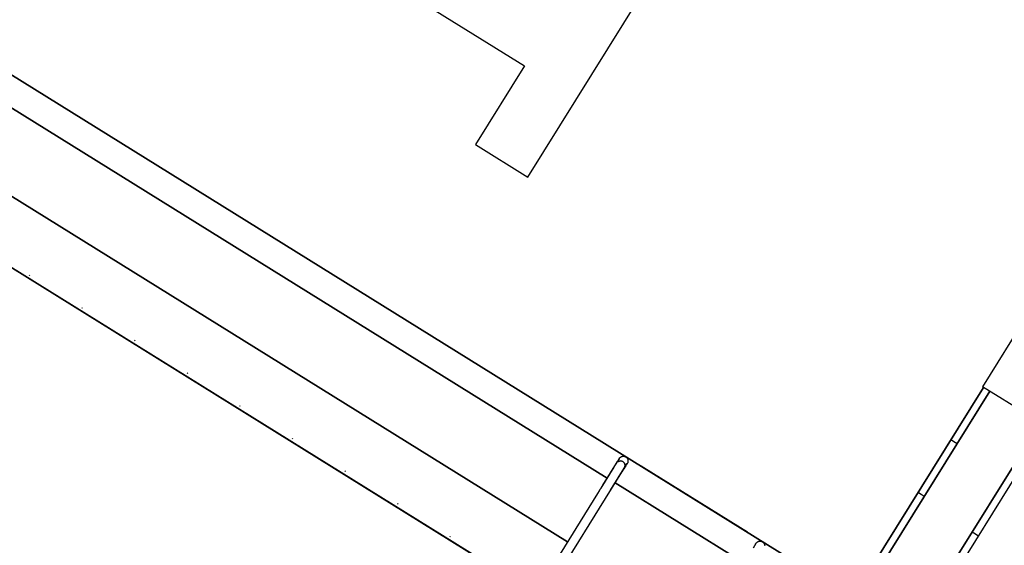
# Model space of a CAD drawing. Header units: metres. Extents: x 5472 to 110055, y 1070 to 521377.
# Tile 18 of 28: x 109200.28 to 109204.25, y 521100.07 to 521102.19. Entities that reach past the tile are written whole.
import ezdxf

# ---------------------------------------------------------------- set-up
doc = ezdxf.new("R2010")
doc.units = ezdxf.units.M
doc.layers.add('M_gebouw SK', color=252, linetype='Continuous')
doc.layers.add('N-WE-VH-M', color=7, linetype='Continuous', lineweight=18)
doc.styles.add('NLCS-ISO-M200-T25', font='NLCS-ISO.ttf', dxfattribs={"height": 0.5})
doc.dimstyles.new('NLCS-M200-T25-PIJL_L2_H2', dxfattribs={"dimscale": 0.2, "dimtxt": 0.5, "dimasz": 2.5, "dimexe": 2, "dimexo": 2, "dimgap": 0.7, "dimtad": 1, "dimrnd": 0.05, "dimzin": 0, "dimdsep": 46, "dimtxsty": 'NLCS-ISO-M200-T25', "dimcen": 0, "dimdle": 2, "dimclrd": 256, "dimclre": 256, "dimclrt": 256, "dimazin": 0, "dimtfac": 1, "dimtofl": 0, "dimtmove": 0, "dimatfit": 3, "dimfxl": 2, "dimfxlon": 1, "dimtfillclr": 256, "dimtolj": 1, "dimtzin": 0, "dimlwd": -1, "dimlwe": -1, "dimarcsym": 0})

# ---------------------------------------------------------------- blocks, each defined once
blk = doc.blocks.new('A$C61967C25')
at = {"layer": 'M_gebouw SK'}
for p, q in [((55197.2, 10092.8), (33946.9, 23299.8)), ((33946.9, 23299.8), (55197.2, 10092.8)), ((33946.9, 23299.8), (55197.2, 10092.8)), ((55197.2, 10092.8), (33946.9, 23299.8)), ((33597.8, 22738.1), (54848.1, 9531.1)), ((54848.3, 9531.4), (33598, 22738.4)), ((34818.9, 22624.7), (54205.9, 10575.8)), ((54205.9, 10575.8), (34818.9, 22624.7)), ((34659.1, 22367.5), (54045.9, 10318.6)), ((54045.9, 10318.6), (34659.1, 22367.5)), ((45135.1, 17670.9), (53871.6, 12241.2)), ((44543.8, 16713.9), (55197.2, 10092.8)), ((53886, 11790.8), (54413.8, 12640.1)), ((53871.6, 12241.2), (53673.6, 11922.7)), ((53673.6, 11922.7), (53886, 11790.8)), ((51873, 11393.6), (51875, 11396.8)), ((55984.9, 11369.3), (55721, 10944.7)), ((52085.3, 11261.6), (52087.4, 11264.9)), ((52297.7, 11129.7), (52299.7, 11132.9)), ((52510, 10997.7), (52512, 11000.9)), ((55725.1, 10942.1), (54848.1, 9531.1)), ((55725.1, 10942.1), (54848.1, 9531.1)), ((55214.6, 10120.8), (55725.1, 10942.1)), ((56145.6, 10680.7), (55721, 10944.7)), ((55750.6, 10926.3), (54889.4, 9540.7)), ((54889.4, 9540.7), (55750.6, 10926.3)), ((52722.3, 10865.7), (52724.4, 10869)), ((55093.3, 9414), (55954.4, 10799.6)), ((55954.4, 10799.6), (55093.3, 9414)), ((55102.9, 9372.7), (55979.9, 10783.8)), ((55102.9, 9372.7), (55979.9, 10783.8)), ((52934.7, 10733.8), (52936.7, 10737)), ((55605.4, 10722.2), (55595.7, 10728.2)), ((55618.6, 10713.9), (55605.4, 10722.2)), ((54255.3, 10655.5), (54255.8, 10656.1)), ((54255.8, 10656.1), (54256.2, 10656.7)), ((54256.2, 10656.7), (54256.7, 10657.3)), ((54256.7, 10657.3), (54257.2, 10657.8)), ((54257.2, 10657.8), (54257.8, 10658.4)), ((54257.8, 10658.4), (54258.3, 10658.9)), ((54258.3, 10658.9), (54258.9, 10659.4)), ((54258.9, 10659.4), (54259.5, 10659.9)), ((54259.5, 10659.9), (54260.1, 10660.3)), ((54260.1, 10660.3), (54260.7, 10660.7)), ((54260.7, 10660.7), (54261.4, 10661.1)), ((54261.4, 10661.1), (54262, 10661.5)), ((54262, 10661.5), (54262.7, 10661.9)), ((54262.7, 10661.9), (54263.4, 10662.2)), ((54263.4, 10662.2), (54264.1, 10662.5)), ((54264.1, 10662.5), (54264.8, 10662.7)), ((54264.8, 10662.7), (54265.5, 10663)), ((54265.5, 10663), (54266.3, 10663.2)), ((54266.3, 10663.2), (54267, 10663.3)), ((54267, 10663.3), (54267.7, 10663.5)), ((54267.7, 10663.5), (54268.5, 10663.6)), ((54268.5, 10663.6), (54269.3, 10663.7)), ((54269.3, 10663.7), (54270, 10663.8)), ((54270, 10663.8), (54270.8, 10663.8)), ((54270.8, 10663.8), (54271.5, 10663.8)), ((54271.5, 10663.8), (54272.3, 10663.7)), ((54272.3, 10663.7), (54273, 10663.7)), ((54273, 10663.7), (54273.8, 10663.6)), ((54273.8, 10663.6), (54274.6, 10663.5)), ((54274.6, 10663.5), (54275.3, 10663.3)), ((54275.3, 10663.3), (54276, 10663.1)), ((54276, 10663.1), (54276.8, 10662.9)), ((54276.8, 10662.9), (54277.5, 10662.7)), ((54277.5, 10662.7), (54278.2, 10662.4)), ((54278.2, 10662.4), (54278.9, 10662.1)), ((54278.9, 10662.1), (54279.6, 10661.8)), ((54279.6, 10661.8), (54280.2, 10661.4)), ((54280.2, 10661.4), (54280.9, 10661)), ((54280.9, 10661), (54281.1, 10660.9)), ((54281.1, 10660.9), (54281.7, 10660.5)), ((54281.7, 10660.5), (54282.3, 10660.1)), ((54282.3, 10660.1), (54282.9, 10659.6)), ((54282.9, 10659.6), (54283.5, 10659.1)), ((54283.5, 10659.1), (54284.1, 10658.6)), ((54284.1, 10658.6), (54284.6, 10658.1)), ((54284.6, 10658.1), (54285.1, 10657.5)), ((54285.1, 10657.5), (54285.6, 10656.9)), ((54285.6, 10656.9), (54286.1, 10656.4)), ((54286.1, 10656.4), (54286.6, 10655.7)), ((54286.6, 10655.7), (54287, 10655.1)), ((54233.3, 10620), (54180, 10534.3)), ((54242.8, 10635.3), (54187.7, 10546.6)), ((54233.3, 10620), (54234.1, 10621.4)), ((54234.1, 10621.4), (54235, 10622.8)), ((54235, 10622.8), (54235.9, 10624.2)), ((54235.9, 10624.2), (54236.7, 10625.5)), ((54236.7, 10625.5), (54237.6, 10626.9)), ((54237.6, 10626.9), (54238.4, 10628.3)), ((54238.4, 10628.3), (54239.3, 10629.6)), ((54239.3, 10629.6), (54240.1, 10630.9)), ((54240.1, 10630.9), (54240.9, 10632.3)), ((54240.9, 10632.3), (54241.7, 10633.6)), ((54241.7, 10633.4), (54244.2, 10637.3)), ((54244.2, 10637.3), (54241.7, 10633.4)), ((54241.7, 10633.6), (54242.5, 10634.8)), ((54242.5, 10634.8), (54243.3, 10636.1)), ((54254.3, 10653.8), (54242.8, 10635.3)), ((54243.3, 10636.1), (54244, 10637.3)), ((54244, 10637.3), (54244.8, 10638.5)), ((54244.2, 10637.3), (54247.5, 10640.6)), ((54247.5, 10640.6), (54244.2, 10637.3)), ((54244.8, 10638.5), (54245.5, 10639.7)), ((54245.5, 10639.7), (54246.2, 10640.8)), ((54246.2, 10640.8), (54246.9, 10641.9)), ((54246.9, 10641.9), (54247.5, 10643)), ((54247.5, 10643), (54248.2, 10644)), ((54247.5, 10640.6), (54251.5, 10643)), ((54251.5, 10643), (54247.5, 10640.6)), ((54248.2, 10644), (54248.8, 10645)), ((54248.8, 10645), (54249.4, 10645.9)), ((54251.5, 10643), (54256, 10644.4)), ((54256, 10644.4), (54251.5, 10643)), ((54252.4, 10650.7), (54252.8, 10651.3)), ((54252.8, 10651.3), (54253.1, 10651.9)), ((54253.1, 10651.9), (54253.4, 10652.4)), ((54253.4, 10652.4), (54253.7, 10652.9)), ((54253.7, 10652.9), (54254, 10653.4)), ((54254, 10653.4), (54254.2, 10653.7)), ((54254.2, 10653.7), (54254.4, 10654)), ((54254.5, 10654.1), (54254.3, 10653.8)), ((54254.4, 10654), (54254.6, 10654.3)), ((54254.6, 10654.4), (54254.5, 10654.1)), ((54254.8, 10654.6), (54254.6, 10654.4)), ((54254.6, 10654.3), (54254.7, 10654.5)), ((54254.7, 10654.5), (54254.8, 10654.7)), ((54254.8, 10654.7), (54254.9, 10654.8)), ((54254.9, 10654.8), (54254.8, 10654.7)), ((54254.8, 10654.7), (54254.8, 10654.6)), ((54254.9, 10654.8), (54255.3, 10655.5)), ((54254.9, 10654.8), (54254.9, 10654.8)), ((54254.9, 10654.8), (54254.9, 10654.8)), ((54254.9, 10654.8), (54254.9, 10654.8)), ((54256, 10644.4), (54260.6, 10644.7)), ((54260.6, 10644.7), (54256, 10644.4)), ((54260.6, 10644.7), (54265.1, 10643.8)), ((54265.1, 10643.8), (54260.6, 10644.7)), ((54265.1, 10643.8), (54269.3, 10641.9)), ((54269.3, 10641.9), (54265.1, 10643.8)), ((54269.3, 10641.9), (54272.8, 10639)), ((54272.8, 10639), (54269.3, 10641.9)), ((54272.8, 10639), (54275.6, 10635.4)), ((54275.6, 10635.4), (54272.8, 10639)), ((54276.2, 10617.4), (54273.8, 10613.4)), ((54273.8, 10613.4), (54276.2, 10617.4)), ((54275.7, 10616.3), (54275, 10615.1)), ((54275.1, 10615.3), (54286.6, 10633.8)), ((54275.6, 10635.4), (54277.4, 10631.1)), ((54277.4, 10631.1), (54275.6, 10635.4)), ((54276.5, 10617.6), (54275.7, 10616.3)), ((54277.7, 10621.8), (54276.2, 10617.4)), ((54276.2, 10617.4), (54277.7, 10621.8)), ((54277.2, 10618.7), (54276.5, 10617.6)), ((54278, 10619.9), (54277.2, 10618.7)), ((54277.4, 10631.1), (54278.1, 10626.5)), ((54278.1, 10626.5), (54277.4, 10631.1)), ((54278.1, 10626.5), (54277.7, 10621.8)), ((54277.7, 10621.8), (54278.1, 10626.5)), ((54278.7, 10621), (54278, 10619.9)), ((54279.3, 10622.1), (54278.7, 10621)), ((54280, 10623.2), (54279.3, 10622.1)), ((54280.6, 10624.2), (54280, 10623.2)), ((54281.2, 10625.2), (54280.6, 10624.2)), ((54285.1, 10631.4), (54284.7, 10630.8)), ((54285.5, 10632), (54285.1, 10631.4)), ((54285.8, 10632.5), (54285.5, 10632)), ((54286.1, 10633), (54285.8, 10632.5)), ((54286.3, 10633.4), (54286.1, 10633)), ((54286.6, 10633.8), (54286.3, 10633.4)), ((54286.6, 10633.8), (54286.8, 10634.1)), ((54286.8, 10634.1), (54286.6, 10633.8)), ((54286.8, 10634.1), (54286.9, 10634.3)), ((54286.9, 10634.3), (54286.8, 10634.1)), ((54286.9, 10634.3), (54287, 10634.5)), ((54287, 10634.5), (54286.9, 10634.3)), ((54287, 10655.1), (54287.4, 10654.5)), ((54287, 10634.5), (54287.1, 10634.7)), ((54287.1, 10634.6), (54287, 10634.5)), ((54287.1, 10634.7), (54287.2, 10634.7)), ((54287.2, 10634.7), (54287.1, 10634.6)), ((54287.3, 10634.9), (54287.2, 10634.8)), ((54287.2, 10634.7), (54287.2, 10634.8)), ((54287.2, 10634.8), (54287.2, 10634.7)), ((54287.7, 10635.6), (54287.3, 10634.9)), ((54287.4, 10654.5), (54287.8, 10653.8)), ((54288, 10636.3), (54287.7, 10635.6)), ((54287.8, 10653.8), (54288.1, 10653.1)), ((54288.4, 10636.9), (54288, 10636.3)), ((54288.1, 10653.1), (54288.4, 10652.4)), ((54288.4, 10652.4), (54288.7, 10651.7)), ((54288.7, 10637.6), (54288.4, 10636.9)), ((54288.7, 10651.7), (54289, 10651)), ((54288.9, 10638.4), (54288.7, 10637.6)), ((54289.2, 10639.1), (54288.9, 10638.4)), ((54289, 10651), (54289.2, 10650.3)), ((54289.2, 10650.3), (54289.4, 10649.6)), ((54289.4, 10639.8), (54289.2, 10639.1)), ((54289.4, 10649.6), (54289.6, 10648.8)), ((54289.6, 10640.5), (54289.4, 10639.8)), ((54289.6, 10648.8), (54289.8, 10648.1)), ((54289.7, 10641.3), (54289.6, 10640.5)), ((54289.9, 10642), (54289.7, 10641.3)), ((54289.8, 10648.1), (54289.9, 10647.3)), ((54289.9, 10647.3), (54290, 10646.6)), ((54290, 10643.5), (54289.9, 10642.8)), ((54289.9, 10642.8), (54289.9, 10642)), ((54290, 10646.6), (54290, 10645.8)), ((54290, 10645.8), (54290, 10645.1)), ((54290, 10645.1), (54290, 10644.3)), ((54290, 10644.3), (54290, 10643.5)), ((54772.5, 10356.7), (54342.8, 10623.8)), ((54342.8, 10623.8), (54772.5, 10356.7)), ((54342.8, 10623.8), (54772.5, 10356.7)), ((54342.8, 10623.8), (54772.5, 10356.7)), ((53147, 10601.8), (53149, 10605.1)), ((54198.9, 10492.7), (54265.5, 10599.9)), ((54219.9, 10526.6), (54275.1, 10615.3)), ((54265.8, 10600.3), (54265.5, 10599.9)), ((54266.6, 10601.7), (54265.8, 10600.3)), ((54267.5, 10603.1), (54266.6, 10601.7)), ((54268.4, 10604.5), (54267.5, 10603.1)), ((54269.2, 10605.9), (54268.4, 10604.5)), ((54270.1, 10607.2), (54269.2, 10605.9)), ((54270.9, 10608.6), (54270.1, 10607.2)), ((54271.8, 10609.9), (54270.9, 10608.6)), ((54272.6, 10611.2), (54271.8, 10609.9)), ((54273.4, 10612.6), (54272.6, 10611.2)), ((54274.2, 10613.8), (54273.4, 10612.6)), ((54275, 10615.1), (54274.2, 10613.8)), ((54181.8, 10537.1), (54181.1, 10536.1)), ((54182.4, 10538.1), (54181.8, 10537.1)), ((54183, 10539), (54182.4, 10538.1)), ((54183.5, 10539.9), (54183, 10539)), ((54184, 10540.8), (54183.5, 10539.9)), ((54184.5, 10541.6), (54184, 10540.8)), ((54185, 10542.3), (54184.5, 10541.6)), ((54185.5, 10543), (54185, 10542.3)), ((54185.9, 10543.7), (54185.5, 10543)), ((54186.2, 10544.3), (54185.9, 10543.7)), ((54186.6, 10544.9), (54186.2, 10544.3)), ((54186.9, 10545.4), (54186.6, 10544.9)), ((54187.2, 10545.9), (54186.9, 10545.4)), ((54187.5, 10546.3), (54187.2, 10545.9)), ((54187.7, 10546.6), (54187.5, 10546.3)), ((54238.1, 10555.8), (54757.9, 10232.7)), ((54757.9, 10232.7), (54238.1, 10555.8)), ((54166.6, 10512.8), (53975.2, 10204.7)), ((54173.3, 10523.6), (54166.6, 10512.8)), ((54166.9, 10513.3), (54166.6, 10512.8)), ((54167.8, 10514.7), (54166.9, 10513.3)), ((54168.7, 10516), (54167.8, 10514.7)), ((54169.5, 10517.4), (54168.7, 10516)), ((54170.4, 10518.8), (54169.5, 10517.4)), ((54171.2, 10520.2), (54170.4, 10518.8)), ((54172.1, 10521.5), (54171.2, 10520.2)), ((54172.9, 10522.9), (54172.1, 10521.5)), ((54173.7, 10524.2), (54172.9, 10522.9)), ((54174.5, 10525.5), (54173.7, 10524.2)), ((54175.3, 10526.8), (54174.5, 10525.5)), ((54176.1, 10528.1), (54175.3, 10526.8)), ((54176.9, 10529.3), (54176.1, 10528.1)), ((54177.7, 10530.5), (54176.9, 10529.3)), ((54178.4, 10531.7), (54177.7, 10530.5)), ((54179.1, 10532.8), (54178.4, 10531.7)), ((54179.8, 10534), (54179.1, 10532.8)), ((54180.5, 10535.1), (54179.8, 10534)), ((54181.1, 10536.1), (54180.5, 10535.1)), ((54200.6, 10495.5), (54201.5, 10496.9)), ((54201.5, 10496.9), (54202.4, 10498.3)), ((54202.4, 10498.3), (54203.2, 10499.6)), ((54203.2, 10499.6), (54204.1, 10501)), ((54204.1, 10501), (54204.9, 10502.3)), ((54204.9, 10502.3), (54205.7, 10503.7)), ((54205.7, 10503.7), (54206.5, 10505)), ((54206.5, 10505), (54207.3, 10506.3)), ((54207.3, 10506.3), (54208.1, 10507.5)), ((54208.1, 10507.5), (54208.9, 10508.8)), ((54208.9, 10508.8), (54209.7, 10510)), ((54209.7, 10510), (54210.4, 10511.2)), ((54210.4, 10511.2), (54211.1, 10512.4)), ((54211.1, 10512.4), (54211.8, 10513.5)), ((54211.8, 10513.5), (54212.5, 10514.6)), ((54212.5, 10514.6), (54213.2, 10515.7)), ((54213.2, 10515.7), (54213.8, 10516.7)), ((54213.8, 10516.7), (54214.4, 10517.7)), ((54214.4, 10517.7), (54215, 10518.6)), ((54215, 10518.6), (54215.6, 10519.5)), ((54215.6, 10519.5), (54216.1, 10520.4)), ((54216.1, 10520.4), (54216.6, 10521.2)), ((54216.6, 10521.2), (54217.1, 10522)), ((54217.1, 10522), (54217.6, 10522.7)), ((54217.6, 10522.7), (54218, 10523.4)), ((54218, 10523.4), (54218.4, 10524.1)), ((54218.4, 10524.1), (54218.7, 10524.6)), ((54218.7, 10524.6), (54219.1, 10525.2)), ((54219.1, 10525.2), (54219.4, 10525.6)), ((54219.4, 10525.6), (54219.6, 10526.1)), ((54219.6, 10526.1), (54219.9, 10526.4)), ((54219.9, 10526.4), (54219.9, 10526.6)), ((55473.4, 10509.8), (55463.7, 10515.9)), ((55486.6, 10501.6), (55473.4, 10509.8)), ((53359.3, 10469.8), (53361.4, 10473.1)), ((54007.5, 10184.7), (54198.9, 10492.7)), ((54198.9, 10492.7), (54199.8, 10494.1)), ((54199.8, 10494.1), (54200.6, 10495.5)), ((53571.7, 10337.9), (53573.7, 10341.1)), ((55692.6, 10348.9), (55679.4, 10357.1)), ((55702.3, 10342.8), (55692.6, 10348.9)), ((54806.4, 10310.7), (54794.9, 10292.2)), ((54804.4, 10307.6), (54804.8, 10308.2)), ((54804.8, 10308.2), (54805.2, 10308.8)), ((54805.2, 10308.8), (54805.5, 10309.3)), ((54805.5, 10309.3), (54805.8, 10309.8)), ((54805.8, 10309.8), (54806.1, 10310.2)), ((54806.1, 10310.2), (54806.3, 10310.6)), ((54806.3, 10310.6), (54806.5, 10310.9)), ((54806.5, 10311), (54806.4, 10310.7)), ((54806.7, 10311.3), (54806.5, 10311)), ((54806.5, 10310.9), (54806.7, 10311.2)), ((54806.8, 10311.5), (54806.7, 10311.3)), ((54806.7, 10311.2), (54806.8, 10311.4)), ((54806.8, 10311.4), (54806.9, 10311.6)), ((54806.9, 10311.6), (54806.8, 10311.5)), ((54806.9, 10311.6), (54807, 10311.7)), ((54807, 10311.7), (54806.9, 10311.6)), ((54807, 10311.7), (54807.4, 10312.3)), ((54807, 10311.7), (54807, 10311.7)), ((54807, 10311.7), (54807, 10311.7)), ((54807, 10311.7), (54807, 10311.7)), ((54807.4, 10312.3), (54807.8, 10313)), ((54807.8, 10313), (54808.3, 10313.6)), ((54808.3, 10313.6), (54808.8, 10314.1)), ((54808.8, 10314.1), (54809.3, 10314.7)), ((54809.3, 10314.7), (54809.8, 10315.3)), ((54809.8, 10315.3), (54810.4, 10315.8)), ((54810.4, 10315.8), (54811, 10316.3)), ((54811, 10316.3), (54811.5, 10316.7)), ((54811.5, 10316.7), (54812.2, 10317.2)), ((54812.2, 10317.2), (54812.8, 10317.6)), ((54812.8, 10317.6), (54813.4, 10318)), ((54813.4, 10318), (54814.1, 10318.4)), ((54814.1, 10318.4), (54814.8, 10318.7)), ((54814.8, 10318.7), (54815.5, 10319.1)), ((54815.5, 10319.1), (54816.2, 10319.4)), ((54816.2, 10319.4), (54816.9, 10319.6)), ((54816.9, 10319.6), (54817.6, 10319.9)), ((54817.6, 10319.9), (54818.3, 10320.1)), ((54818.3, 10320.1), (54819.1, 10320.2)), ((54819.1, 10320.2), (54819.8, 10320.4)), ((54819.8, 10320.4), (54820.6, 10320.5)), ((54820.6, 10320.5), (54821.3, 10320.6)), ((54821.3, 10320.6), (54822.1, 10320.6)), ((54822.1, 10320.6), (54822.8, 10320.7)), ((54822.8, 10320.7), (54823.6, 10320.7)), ((54823.6, 10320.7), (54824.4, 10320.6)), ((54824.4, 10320.6), (54825.1, 10320.6)), ((54825.1, 10320.6), (54825.9, 10320.5)), ((54825.9, 10320.5), (54826.6, 10320.4)), ((54826.6, 10320.4), (54827.4, 10320.2)), ((54827.4, 10320.2), (54828.1, 10320)), ((54828.1, 10320), (54828.8, 10319.8)), ((54828.8, 10319.8), (54829.5, 10319.6)), ((54829.5, 10319.6), (54830.3, 10319.3)), ((54830.3, 10319.3), (54831, 10319)), ((54831, 10319), (54831.6, 10318.7)), ((54831.6, 10318.7), (54832.3, 10318.3)), ((54832.3, 10318.3), (54833, 10317.9)), ((54833, 10317.9), (54833.1, 10317.8)), ((54833.1, 10317.8), (54833.8, 10317.4)), ((54833.8, 10317.4), (54834.4, 10317)), ((54834.4, 10317), (54835, 10316.5)), ((54835, 10316.5), (54835.6, 10316)), ((54835.6, 10316), (54836.2, 10315.5)), ((54836.2, 10315.5), (54836.7, 10315)), ((54836.7, 10315), (54837.2, 10314.4)), ((54837.2, 10314.4), (54837.7, 10313.8)), ((54837.7, 10313.8), (54838.2, 10313.2)), ((54838.2, 10313.2), (54838.6, 10312.6)), ((54838.6, 10312.6), (54839.1, 10312)), ((54839.1, 10312), (54839.5, 10311.4)), ((54839.5, 10311.4), (54839.8, 10310.7)), ((54839.8, 10310.7), (54840.2, 10310)), ((54840.2, 10310), (54840.5, 10309.3)), ((54840.5, 10309.3), (54840.8, 10308.6)), ((54840.8, 10308.6), (54841.1, 10307.9)), ((54841.1, 10307.9), (54841.3, 10307.2)), ((54841.3, 10307.2), (54841.5, 10306.5)), ((54841.5, 10306.5), (54841.7, 10305.7)), ((54841.7, 10305.7), (54841.8, 10305)), ((54841.8, 10305), (54841.9, 10304.2)), ((54841.9, 10304.2), (54842, 10303.5))]:
    blk.add_line(p, q, dxfattribs=at)
blk = doc.blocks.new('*D251')
at = {"layer": 'Defpoints', "color": 0, "transparency": 16777216}
for p in [(109163.8058, 521163.7883), (109266.3127, 521090.0564)]:
    blk.add_point(p, dxfattribs=at)
at = {"layer": 'N-WE-VH-M', "transparency": 16777216}
blk.add_line((109166.8338, 521161.6103), (109164.2117, 521163.4963), dxfattribs=at)
blk.add_solid([(109164.2603, 521163.564), (109164.163, 521163.4287), (109163.8058, 521163.7883)], dxfattribs=at)
at = {"layer": 'N-WE-VH-M', "transparency": 16777216, "insert": (109165.9534, 521162.7239), "char_height": 0.5, "attachment_point": 5, "rotation": 324.273, "style": 'NLCS-ISO-M200-T25'}
blk.add_mtext('\\A1;R=126.25', dxfattribs=at)

msp = doc.modelspace()

# ---------------------------------------------------------------- block references
at = {"layer": 'M_gebouw SK', "transparency": 33554687, "xscale": 0.001, "yscale": 0.001, "zscale": 0.001}
msp.add_blockref('A$C61967C25', (109148.4453, 521089.7671), dxfattribs=at)

# ---------------------------------------------------------------- dimensions: what is measured, and where the dimension line sits
at = {"layer": 'N-WE-VH-M', "transparency": 33554687}
dim = msp.add_radius_dim(center=(109266.3127, 521090.0564), mpoint=(109163.8058, 521163.7883), dimstyle='NLCS-M200-T25-PIJL_L2_H2', override={"dimpost": 'R=<>'}, dxfattribs=at)
dim.commit()
dim.dimension.update_dxf_attribs({"geometry": '*D251', "text_midpoint": (109165.7257, 521162.4073), "dimtype": 164})

doc.saveas('drawing.dxf')
